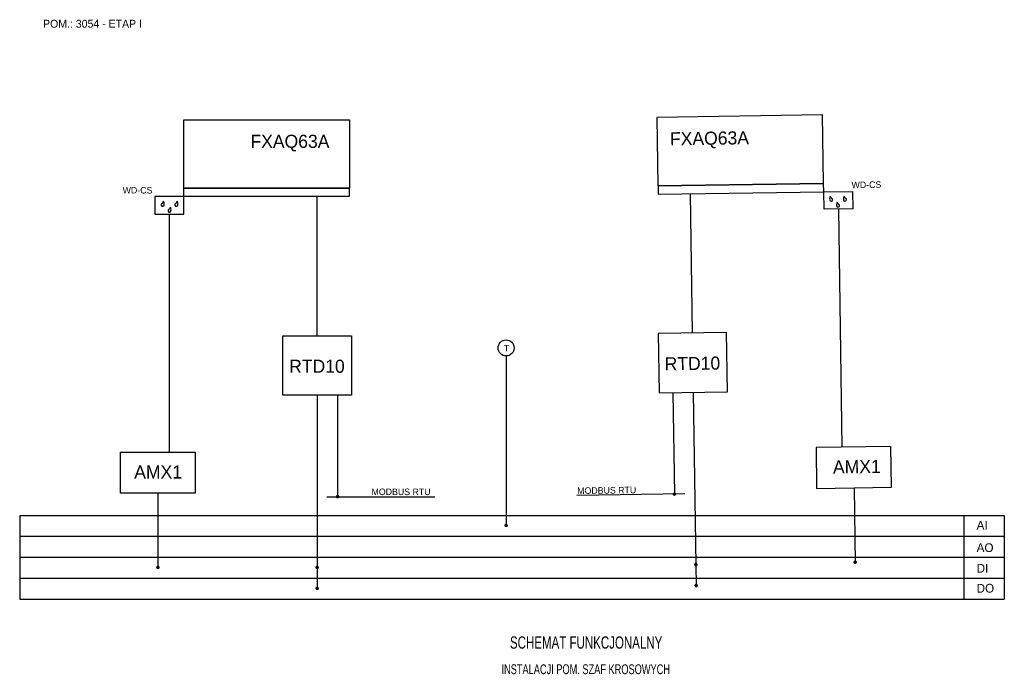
# Model space of a CAD drawing. Extents: x 14 to 294, y 3 to 190.
import ezdxf
from ezdxf.enums import TextEntityAlignment as Align

# ---------------------------------------------------------------- set-up
doc = ezdxf.new("R2010")
doc.units = 0
doc.header["$LTSCALE"] = 12
doc.header["$MEASUREMENT"] = 0
doc.linetypes.add('DASHDOT', pattern=[1, 0.5, -0.25, 0, -0.25])
doc.linetypes.add('SOLID', pattern=[0])
for name, color, linetype in [('KONTUR', 7, 'CONTINUOUS'), ('OPISY', 3, 'CONTINUOUS'), ('OSIE', 2, 'DASHDOT'), ('WYMIARY', 1, 'CONTINUOUS')]:
    doc.layers.add(name, color=color, linetype=linetype)
doc.styles.add('POLSKIS', font='POLSKIS')

msp = doc.modelspace()

# ---------------------------------------------------------------- linework, layer by layer
at = {"layer": 'KONTUR'}
for p, q in [((13.95, 48.7), (293.93, 48.7)), ((293.93, 48.7), (293.93, 24.82)), ((13.95, 42.73), (293.93, 42.73)), ((13.95, 36.76), (293.93, 36.76)), ((13.95, 30.79), (293.93, 30.79)), ((13.95, 24.82), (293.93, 24.82))]:
    msp.add_line(p, q, dxfattribs=at)
at = {"layer": 'KONTUR', "linetype": 'Continuous'}
msp.add_line((282.39, 48.74), (282.39, 24.8), dxfattribs=at)
at = {"layer": 'KONTUR', "linetype": 'SOLID'}
for points in [[(242.26, 162.56), (195.09, 161.85), (195.38, 142.4), (242.55, 143.1)], [(60.59, 161.2), (107.76, 161.2), (107.76, 141.74), (60.59, 141.74)], [(242.55, 143.1), (195.46, 142.4), (195.5, 139.99), (242.58, 140.69)], [(60.59, 141.74), (107.68, 141.74), (107.68, 139.33), (60.59, 139.33)], [(242.58, 140.69), (250.77, 140.81), (250.84, 135.86), (242.66, 135.74)], [(60.59, 139.33), (52.4, 139.33), (52.4, 134.37), (60.59, 134.37)], [(88.79, 99.75), (108.27, 99.75), (108.27, 82.85), (88.79, 82.85)], [(214.98, 100.7), (195.5, 100.4), (195.75, 83.51), (215.23, 83.8)], [(261.65, 68.29), (240.39, 67.98), (240.57, 56.37), (261.83, 56.68)], [(42.6, 66.65), (63.86, 66.65), (63.86, 55.04), (42.6, 55.04)]]:
    msp.add_lwpolyline(points, close=True, dxfattribs=at)
at = {"layer": 'KONTUR', "color": 1, "const_width": 0.5}
for points in [[(104.09, 54.01, 1), (104.59, 54.01, 1)], [(200.37, 54.74, -1), (199.87, 54.73, -1)], [(152.02, 45.83, 1), (152.52, 45.83, 1)], [(52.99, 33.89, 1), (53.49, 33.89, 1)], [(98.28, 33.89, 1), (98.78, 33.89, 1)], [(206.47, 34.7, -1), (205.97, 34.7, -1)], [(251.76, 35.38, -1), (251.26, 35.38, -1)], [(98.28, 27.92, 1), (98.78, 27.92, 1)], [(206.56, 28.73, -1), (206.06, 28.73, -1)]]:
    msp.add_lwpolyline(points, format="xyb", close=True, dxfattribs=at)
at = {"layer": 'KONTUR', "linetype": 'SOLID'}
for centre, radius, start, end in [((54.6, 137.03), 0.424, 125.8724, 353.4308), ((53.56, 138.46), 1.35, 305.8724, 341.8697), ((53.08, 137.2), 1.95, 353.4308, 25.6448), ((58.49, 137.03), 0.424, 125.8724, 353.4308), ((57.46, 138.46), 1.35, 305.8724, 341.8697), ((56.98, 137.2), 1.95, 353.4308, 25.6448), ((246.22, 138.62), 1.95, 155.2135, 187.4275), ((244.71, 138.42), 0.424, 187.4275, 54.9858), ((245.73, 139.87), 1.35, 198.9885, 234.9858), ((248.19, 136.94), 1.95, 155.2135, 187.4275), ((247.7, 138.2), 1.35, 198.9885, 234.9858), ((250.12, 138.68), 1.95, 155.2135, 187.4275), ((248.61, 138.48), 0.424, 187.4275, 54.9858), ((249.62, 139.93), 1.35, 198.9885, 234.9858), ((56.54, 135.32), 0.424, 125.8724, 353.4308), ((55.51, 136.76), 1.35, 305.8724, 341.8697), ((55.03, 135.5), 1.95, 353.4308, 25.6448), ((246.68, 136.75), 0.424, 187.4275, 54.9858)]:
    msp.add_arc(centre, radius, start, end, dxfattribs=at)
at = {"layer": 'OSIE', "color": 7, "linetype": 'Continuous'}
msp.add_circle((152.27, 96.29), 2.28, dxfattribs=at)
at = {"layer": 'WYMIARY', "color": 215, "linetype": 'SOLID', "true_color": 0xa953a0}
for p, q in [((205.24, 100.55), (204.65, 140.12)), ((98.53, 99.75), (98.53, 139.33))]:
    msp.add_line(p, q, dxfattribs=at)
at = {"layer": 'WYMIARY', "linetype": 'SOLID'}
for p, q in [((246.75, 135.8), (247.76, 68.09)), ((56.49, 134.37), (56.49, 66.65)), ((98.53, 82.85), (98.53, 27.7)), ((104.33, 82.85), (104.33, 54)), ((199.69, 83.57), (200.12, 54.72)), ((205.49, 83.65), (206.32, 28.51)), ((251.2, 56.52), (251.52, 35.13)), ((53.23, 55.04), (53.23, 33.65))]:
    msp.add_line(p, q, dxfattribs=at)
at = {"layer": 'WYMIARY', "linetype": 'Continuous'}
msp.add_line((152.27, 94.01), (152.27, 45.82), dxfattribs=at)
at = {"layer": 'WYMIARY', "color": 114, "linetype": 'SOLID', "true_color": 0x139b48}
for p, q in [((101.33, 54), (132.03, 54)), ((203.13, 54.77), (172.42, 54.31))]:
    msp.add_line(p, q, dxfattribs=at)
at = {"layer": 'WYMIARY'}
for p, q in [((13.95, 48.7), (13.95, 42.73)), ((13.95, 42.73), (13.95, 36.76)), ((13.95, 36.76), (13.95, 30.79)), ((13.95, 30.79), (13.95, 24.82))]:
    msp.add_line(p, q, dxfattribs=at)

# ---------------------------------------------------------------- texts
at = {"layer": 'KONTUR', "style": 'POLSKIS'}
msp.add_text('POM.: 3054 - ETAP I', height=2.2388, dxfattribs=at).set_placement((20.59, 187.37))
at = {"layer": 'KONTUR', "color": 4, "style": 'POLSKIS'}
for s, p in [('FXAQ63A', (79.56, 153.19)), ('RTD10', (90.57, 89.23)), ('AMX1', (46.52, 59.17))]:
    msp.add_text(s, height=3.731, dxfattribs=at).set_placement(p)
for s, p in [('FXAQ63A', (198.89, 153.9)), ('RTD10', (197.37, 89.91)), ('AMX1', (245.23, 60.56))]:
    msp.add_text(s, height=3.731, rotation=0.8582, dxfattribs=at).set_placement(p)
at = {"layer": 'KONTUR', "color": 3, "style": 'POLSKIS'}
for s, p in [('WD-CS', (250.51, 141.71)), ('MODBUS RTU', (172.5, 54.75))]:
    msp.add_text(s, height=1.866, rotation=0.8582, dxfattribs=at).set_placement(p)
for s, height, p in [('WD-CS', 1.866, (43.23, 140.22)), ('T', 1.87, (151.62, 95.31)), ('MODBUS RTU', 1.866, (114, 54.45))]:
    msp.add_text(s, height=height, dxfattribs=at).set_placement(p)
at = {"layer": 'OPISY', "style": 'POLSKIS'}
for s, p in [('AI', (286.06, 44.63)), ('AO', (286.06, 38.26)), ('DI', (286.06, 32.41)), ('DO', (286.06, 26.72))]:
    msp.add_text(s, height=2.487, dxfattribs=at).set_placement(p)
at = {"layer": 'OPISY', "color": 4, "style": 'POLSKIS', "width": 0.7}
for s, height, p in [('SCHEMAT FUNKCJONALNY', 3.5, (175.02, 10.78)), ('INSTALACJI POM. SZAF KROSOWYCH', 2.8, (174.91, 3.54))]:
    msp.add_text(s, height=height, dxfattribs=at).set_placement(p, align=Align.CENTER)

doc.saveas('drawing.dxf')
